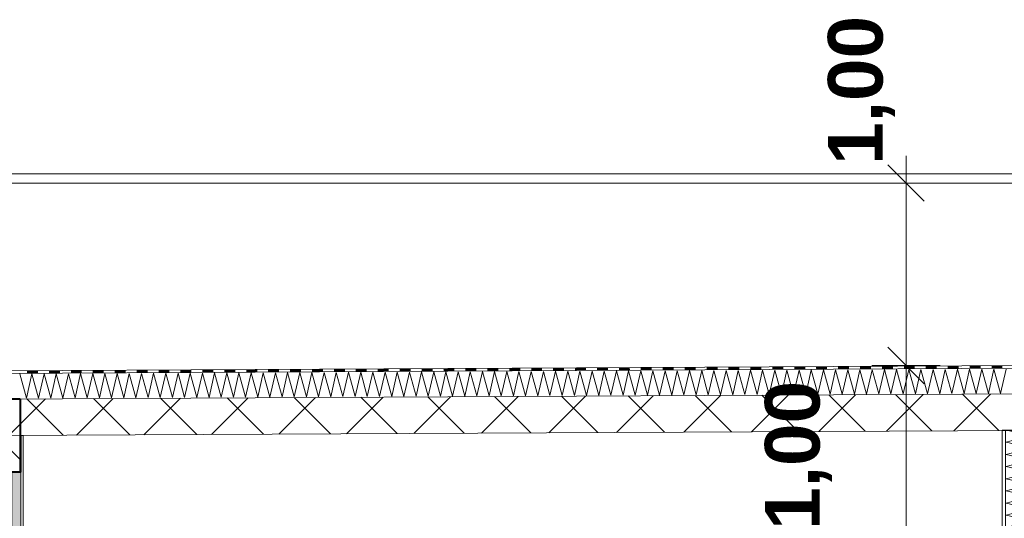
# Model space of a CAD drawing. Header units: millimetres. Extents: x -58263 to 69124, y -53000 to 22363.
# Tile 25 of 29: x -16636 to -11246, y 6383 to 9115. Entities that reach past the tile are written whole.
import ezdxf

# ---------------------------------------------------------------- set-up
doc = ezdxf.new("R2010")
doc.units = ezdxf.units.MM
doc.header["$MEASUREMENT"] = 0
doc.linetypes.add('Wipeout_Contour', pattern=[1000, 0, -1000])
for name, color, linetype in [('Nouveau_2D - Cotations pour 100ème', 7, 'Continuous'), ('Nouveau__Constr - Poutres', 7, 'Continuous'), ('Nouveau__Murs ext - Bardages', 7, 'Continuous'), ('Nouveau__Murs ext - Périphériques', 7, 'Continuous'), ('Nouveau__Murs int non porteurs - Cloisons', 7, 'Continuous'), ('Nouveau__Toits - Toitures', 7, 'Continuous')]:
    doc.layers.add(name, color=color, linetype=linetype)
doc.styles.add('STYLE_GENERE_2', font='arial.ttf')
doc.linetypes.add('Etanchéité', pattern='A,0,[1,PROJET COUPE AA_21.Shx,S=15.873016,R=0,X=0,Y=0.15],-2000,0', length=2000)
doc.dimstyles.new('STYLE_GENERE__1', dxfattribs={"dimtxt": 300, "dimasz": 190, "dimexe": 0.18, "dimexo": 989.657151, "dimgap": 0, "dimtad": 1, "dimlfac": 0.001, "dimzin": 0, "dimdsep": 46, "dimtxsty": 'STYLE_GENERE_2', "dimblk": 'ARROWHEAD_6', "dimblk1": 'ARROWHEAD_6', "dimblk2": 'ARROWHEAD_6', "dimcen": 0.09, "dimclrd": 7, "dimclre": 7, "dimclrt": 7, "dimazin": 0, "dimtfac": 1, "dimtdec": 4, "dimtmove": 0, "dimatfit": 3, "dimfxl": 0, "dimtolj": 1, "dimtzin": 0, "dimarcsym": 0})
pattern_1 = [(0, (0, 0), (0, 346.41), [0, -200]), (0, (100, 173.2), (0, 346.41), [0, -200])]
pattern_2 = [(135, (0, 0), (169.7056, 169.7056), [])]
pattern_3 = [(45, (0, 0), (-183.8478, 183.8478), []), (135, (0, 0), (183.8478, 183.8478), [])]

# ---------------------------------------------------------------- blocks, each defined once
blk = doc.blocks.new('*X21')
at = {"layer": 'Nouveau__Murs ext - Périphériques', "color": 250, "linetype": 'Continuous', "lineweight": 5}
for p, q in [((-11102.9, 6835.7), (-11232.8, 6865.9)), ((-11236.2, 6800), (-11102.9, 6835.7)), ((-11102.9, 6769), (-11236.2, 6800)), ((-11236.2, 6733.3), (-11102.9, 6769)), ((-11102.9, 6702.4), (-11236.2, 6733.3)), ((-11236.2, 6666.7), (-11102.9, 6702.4)), ((-11102.9, 6635.7), (-11236.2, 6666.7)), ((-11236.2, 6600), (-11102.9, 6635.7)), ((-11102.9, 6569), (-11236.2, 6600)), ((-11236.2, 6533.3), (-11102.9, 6569)), ((-11102.9, 6502.4), (-11236.2, 6533.3)), ((-11236.2, 6466.7), (-11102.9, 6502.4)), ((-11102.9, 6435.7), (-11236.2, 6466.7)), ((-11236.2, 6400), (-11102.9, 6435.7)), ((-11102.9, 6369), (-11236.2, 6400)), ((-11236.2, 6333.3), (-11102.9, 6369)), ((-11102.9, 6302.4), (-11236.2, 6333.3)), ((-11236.2, 6266.7), (-11102.9, 6302.4)), ((-11102.9, 6235.7), (-11236.2, 6266.7)), ((-11236.2, 6200), (-11102.9, 6235.7)), ((-11102.9, 6169), (-11236.2, 6200)), ((-11236.2, 6133.3), (-11102.9, 6169)), ((-11102.9, 6102.4), (-11236.2, 6133.3)), ((-11236.2, 6066.7), (-11102.9, 6102.4)), ((-11207.5, 6060), (-11236.2, 6066.7))]:
    blk.add_line(p, q, dxfattribs=at)
blk = doc.blocks.new('*X22')
at = {"layer": 'Nouveau__Murs ext - Périphériques', "color": 250, "linetype": 'Continuous', "lineweight": 5}
for p, q in [((-11236.2, 4533.3), (-11136.7, 4560)), ((-11102.9, 4502.4), (-11236.2, 4533.3)), ((-11236.2, 4466.7), (-11102.9, 4502.4)), ((-11102.9, 4435.7), (-11236.2, 4466.7)), ((-11236.2, 4400), (-11102.9, 4435.7)), ((-11102.9, 4369), (-11236.2, 4400)), ((-11236.2, 4333.3), (-11102.9, 4369)), ((-11102.9, 4302.4), (-11236.2, 4333.3)), ((-11236.2, 4266.7), (-11102.9, 4302.4)), ((-11102.9, 4235.7), (-11236.2, 4266.7)), ((-11236.2, 4200), (-11102.9, 4235.7)), ((-11102.9, 4169), (-11236.2, 4200)), ((-11236.2, 4133.3), (-11102.9, 4169)), ((-11102.9, 4102.4), (-11236.2, 4133.3)), ((-11236.2, 4066.7), (-11102.9, 4102.4)), ((-11102.9, 4035.7), (-11236.2, 4066.7)), ((-11236.2, 4000), (-11102.9, 4035.7)), ((-11102.9, 3969), (-11236.2, 4000)), ((-11236.2, 3933.3), (-11102.9, 3969)), ((-11102.9, 3902.4), (-11236.2, 3933.3)), ((-11236.2, 3866.7), (-11102.9, 3902.4)), ((-11102.9, 3835.7), (-11236.2, 3866.7)), ((-11236.2, 3800), (-11102.9, 3835.7)), ((-11102.9, 3769), (-11236.2, 3800)), ((-11236.2, 3733.3), (-11102.9, 3769)), ((-11102.9, 3702.4), (-11236.2, 3733.3)), ((-11236.2, 3666.7), (-11102.9, 3702.4)), ((-11102.9, 3635.7), (-11236.2, 3666.7)), ((-11236.2, 3600), (-11102.9, 3635.7)), ((-11102.9, 3569), (-11236.2, 3600)), ((-11136.7, 3560), (-11102.9, 3569))]:
    blk.add_line(p, q, dxfattribs=at)
blk = doc.blocks.new('Élément de coupe_14')
at = {"layer": 'Nouveau__Murs ext - Périphériques', "color": 7, "linetype": 'Continuous', "lineweight": 13}
for p, q in [((-11257.6, 6865.9), (-11257.6, 6060)), ((-11257.6, 4560), (-11257.6, 3560))]:
    blk.add_line(p, q, dxfattribs=at)
at = {"layer": 'Nouveau__Murs ext - Périphériques', "color": 7, "linetype": 'Continuous', "lineweight": 5}
for p, q in [((-11239.6, 6865.9), (-11239.6, 6060)), ((-10779.6, 6865.9), (-10779.6, 6060)), ((-11239.6, 4560), (-11239.6, 3560)), ((-10779.6, 4560), (-10779.6, 3560))]:
    blk.add_line(p, q, dxfattribs=at)
at = {"layer": 'Nouveau__Murs ext - Périphériques', "color": 7, "linetype": 'Etanchéité', "lineweight": 5}
for p, q in [((-10819.6, 6865.9), (-10819.6, 6060)), ((-10819.6, 4560), (-10819.6, 3560))]:
    blk.add_line(p, q, dxfattribs=at)
at = {"color": 254, "linetype": 'Wipeout_Contour', "lineweight": 0, "ltscale": 51343.320035}
blk.add_wipeout([(-11089.6, 6865.9), (-11089.6, 6060), (-11079.6, 6060), (-11079.6, 6865.9)], dxfattribs=at).dxf.layer = 'Nouveau__Murs ext - Périphériques'
at = {"color": 254, "linetype": 'Wipeout_Contour', "lineweight": 0, "ltscale": 50619.511205}
blk.add_wipeout([(-10879.6, 6865.9), (-10879.6, 6060), (-10869.6, 6060), (-10869.6, 6865.9)], dxfattribs=at).dxf.layer = 'Nouveau__Murs ext - Périphériques'
at = {"color": 254, "linetype": 'Wipeout_Contour', "lineweight": 0, "ltscale": 47256.196848}
blk.add_wipeout([(-11089.6, 3560), (-11079.6, 3560), (-11079.6, 4560), (-11089.6, 4560)], dxfattribs=at).dxf.layer = 'Nouveau__Murs ext - Périphériques'
at = {"color": 254, "linetype": 'Wipeout_Contour', "lineweight": 0, "ltscale": 46468.800042}
blk.add_wipeout([(-10879.6, 3560), (-10869.6, 3560), (-10869.6, 4560), (-10879.6, 4560)], dxfattribs=at).dxf.layer = 'Nouveau__Murs ext - Périphériques'
at = {"layer": 'Nouveau__Murs ext - Périphériques', "linetype": 'Continuous', "lineweight": 0}
h = blk.add_hatch(dxfattribs=at)
h.set_pattern_fill('Plâtre___Enduit', color=254, style=0, pattern_type=2)
h.set_pattern_definition(pattern_1)
h.paths.add_polyline_path([(-11089.6, 6865.9), (-11089.6, 6060), (-11079.6, 6060), (-11079.6, 6865.9)])
h = blk.add_hatch(dxfattribs=at)
h.set_pattern_fill('Plâtre___Enduit', color=254, style=0, pattern_type=2)
h.set_pattern_definition(pattern_1)
h.paths.add_polyline_path([(-10879.6, 6865.9), (-10879.6, 6060), (-10869.6, 6060), (-10869.6, 6865.9)])
h = blk.add_hatch(dxfattribs=at)
h.set_pattern_fill('Plâtre___Enduit', color=254, style=0, pattern_type=2)
h.set_pattern_definition(pattern_1)
h.paths.add_polyline_path([(-11089.6, 3560), (-11079.6, 3560), (-11079.6, 4560), (-11089.6, 4560)])
h = blk.add_hatch(dxfattribs=at)
h.set_pattern_fill('Plâtre___Enduit', color=254, style=0, pattern_type=2)
h.set_pattern_definition(pattern_1)
h.paths.add_polyline_path([(-10879.6, 3560), (-10869.6, 3560), (-10869.6, 4560), (-10879.6, 4560)])
at = {"layer": 'Nouveau__Murs ext - Périphériques', "color": 7, "linetype": 'Continuous', "lineweight": 5}
for p, q in [((-10879.6, 6865.9), (-10879.6, 6060)), ((-10869.6, 6865.9), (-10869.6, 6060)), ((-10879.6, 4560), (-10879.6, 3560)), ((-10869.6, 4560), (-10869.6, 3560))]:
    blk.add_line(p, q, dxfattribs=at)
at = {"color": 254, "linetype": 'Wipeout_Contour', "lineweight": 0, "ltscale": 51377.875163}
blk.add_wipeout([(-11099.6, 6865.9), (-11099.6, 6060), (-11089.6, 6060), (-11089.6, 6865.9)], dxfattribs=at).dxf.layer = 'Nouveau__Murs ext - Périphériques'
at = {"color": 254, "linetype": 'Wipeout_Contour', "lineweight": 0, "ltscale": 47293.736881}
blk.add_wipeout([(-11099.6, 3560), (-11089.6, 3560), (-11089.6, 4560), (-11099.6, 4560)], dxfattribs=at).dxf.layer = 'Nouveau__Murs ext - Périphériques'
at = {"layer": 'Nouveau__Murs ext - Périphériques', "linetype": 'Continuous', "lineweight": 5}
h = blk.add_hatch(dxfattribs=at)
h.set_pattern_fill('__MAÇONNERIE', style=0, pattern_type=2)
h.set_pattern_definition(pattern_2)
h.paths.add_polyline_path([(-11079.6, 6865.9), (-11079.6, 6060), (-10879.6, 6060), (-10879.6, 6865.9)])
h = blk.add_hatch(dxfattribs=at)
h.set_pattern_fill('__MAÇONNERIE', style=0, pattern_type=2)
h.set_pattern_definition(pattern_2)
h.paths.add_polyline_path([(-11079.6, 3560), (-10879.6, 3560), (-10879.6, 4560), (-11079.6, 4560)])
at = {"layer": 'Nouveau__Murs ext - Périphériques', "color": 7, "linetype": 'Continuous', "lineweight": 5}
for p, q in [((-11099.6, 6865.9), (-11099.6, 6060)), ((-11099.6, 4560), (-11099.6, 3560))]:
    blk.add_line(p, q, dxfattribs=at)
at = {"layer": 'Nouveau__Murs ext - Périphériques', "color": 7, "linetype": 'Continuous', "lineweight": 25}
for p, q in [((-11089.6, 6865.9), (-11089.6, 6060)), ((-11089.6, 4560), (-11089.6, 3560)), ((-11079.6, 4560), (-11079.6, 3560))]:
    blk.add_line(p, q, dxfattribs=at)
at = {"layer": 'Nouveau__Murs ext - Périphériques', "color": 7, "linetype": 'Continuous', "lineweight": 5, "flags": 128}
for points in [[(-11097.6, 6865.9), (-11099.6, 6865.9), (-11239.6, 6865.9), (-11257.6, 6865.9)], [(-10779.6, 4560), (-10819.6, 4560), (-10869.6, 4560), (-10879.6, 4560), (-11079.6, 4560), (-11089.6, 4560), (-11099.6, 4560)]]:
    blk.add_lwpolyline(points, dxfattribs=at)
at = {"layer": 'Nouveau__Murs ext - Périphériques', "color": 7, "linetype": 'Continuous', "lineweight": 25, "flags": 128}
blk.add_lwpolyline([(-11079.6, 6865.9), (-11079.6, 6865.2), (-11079.6, 6060)], dxfattribs=at)
at = {"layer": 'Nouveau__Murs ext - Périphériques', "lineweight": 0}
for name in ['*X21', '*X22']:
    blk.add_blockref(name, (0, 0), dxfattribs=at)
blk = doc.blocks.new('Élément de coupe_21')
at = {"layer": 'Nouveau__Murs ext - Bardages', "color": 7, "linetype": 'Continuous', "lineweight": 13}
for p, q in [((-11184.6, 8270), (-27030.6, 8270)), ((-11184.6, 8220), (-27030.6, 8220))]:
    blk.add_line(p, q, dxfattribs=at)
blk = doc.blocks.new('*X35')
at = {"layer": 'Nouveau__Murs int non porteurs - Cloisons', "linetype": 'Continuous', "lineweight": 5}
blk.add_hatch(color=250, dxfattribs=at).paths.add_polyline_path([(-16678.6, 3560), (-16630.6, 3560), (-16630.6, 6160), (-16630.6, 6221), (-16630.6, 6837.6), (-16632.6, 6837.6), (-16632.6, 6636.2), (-16678.6, 6636.2), (-16678.6, 6221), (-16678.6, 6160)])
blk = doc.blocks.new('Élément de coupe_25')
at = {"color": 254, "linetype": 'Wipeout_Contour', "lineweight": 0, "ltscale": 71450.507758}
blk.add_wipeout([(-16617.6, 6837.6), (-16630.6, 6837.6), (-16630.6, 6221), (-16617.6, 6221)], dxfattribs=at).dxf.layer = 'Nouveau__Murs int non porteurs - Cloisons'
at = {"color": 254, "linetype": 'Wipeout_Contour', "lineweight": 0, "ltscale": 71526.901369}
blk.add_wipeout([(-16691.6, 6221), (-16678.6, 6221), (-16678.6, 6636.2), (-16691.6, 6636.2)], dxfattribs=at).dxf.layer = 'Nouveau__Murs int non porteurs - Cloisons'
at = {"color": 254, "linetype": 'Wipeout_Contour', "lineweight": 0, "ltscale": 69693.022886}
blk.add_wipeout([(-16691.6, 3560), (-16678.6, 3560), (-16678.6, 6160), (-16691.6, 6160)], dxfattribs=at).dxf.layer = 'Nouveau__Murs int non porteurs - Cloisons'
at = {"color": 254, "linetype": 'Wipeout_Contour', "lineweight": 0, "ltscale": 69459.294242}
blk.add_wipeout([(-16617.6, 6160), (-16630.6, 6160), (-16630.6, 3560), (-16617.6, 3560)], dxfattribs=at).dxf.layer = 'Nouveau__Murs int non porteurs - Cloisons'
at = {"color": 254, "linetype": 'Wipeout_Contour', "lineweight": 0, "ltscale": 176957.238249}
blk.add_wipeout([(-16678.6, 3560), (-16630.6, 3560), (-16630.6, 6160), (-16630.6, 6221), (-16630.6, 6837.6), (-16632.6, 6837.6), (-16632.6, 6636.2), (-16678.6, 6636.2), (-16678.6, 6221), (-16678.6, 6160)], dxfattribs=at).dxf.layer = 'Nouveau__Murs int non porteurs - Cloisons'
at = {"layer": 'Nouveau__Murs int non porteurs - Cloisons', "color": 7, "linetype": 'Continuous', "lineweight": 13}
for p, q in [((-16630.6, 6837.6), (-16632.6, 6837.6)), ((-16630.6, 3560), (-16678.6, 3560))]:
    blk.add_line(p, q, dxfattribs=at)
at = {"layer": 'Nouveau__Murs int non porteurs - Cloisons', "color": 7, "linetype": 'Continuous', "lineweight": 5}
for p, q in [((-16617.6, 6837.6), (-16630.6, 6837.6)), ((-16617.6, 6837.6), (-16617.6, 6221)), ((-16691.6, 6636.2), (-16691.6, 6221)), ((-16691.6, 6160), (-16691.6, 3560)), ((-16617.6, 6160), (-16617.6, 3560))]:
    blk.add_line(p, q, dxfattribs=at)
at = {"layer": 'Nouveau__Murs int non porteurs - Cloisons', "color": 7, "linetype": 'Continuous', "lineweight": 13, "flags": 128}
for points in [[(-16630.6, 6837.6), (-16630.6, 6221), (-16630.6, 6173), (-16630.6, 6160), (-16630.6, 3560)], [(-16678.6, 6636.2), (-16678.6, 6221), (-16678.6, 6173), (-16678.6, 6160), (-16678.6, 3560)]]:
    blk.add_lwpolyline(points, dxfattribs=at)
at = {"layer": 'Nouveau__Murs int non porteurs - Cloisons', "lineweight": 0}
blk.add_blockref('*X35', (0, 0), dxfattribs=at)
blk = doc.blocks.new('Élément de coupe_116')
at = {"layer": 'Nouveau__Constr - Poutres', "linetype": 'Continuous', "lineweight": 35}
h = blk.add_hatch(dxfattribs=at)
h.set_pattern_fill('Béton', style=0, pattern_type=2)
h.set_pattern_definition(pattern_3)
h.paths.add_polyline_path([(-16632.6, 7036.2), (-16882.6, 7036.2), (-16882.6, 6636.2), (-16632.6, 6636.2)])
at = {"layer": 'Nouveau__Constr - Poutres', "color": 7, "linetype": 'Continuous', "lineweight": 40}
for p, q in [((-16882.6, 7036.2), (-16882.6, 6636.2)), ((-16632.6, 7036.2), (-16882.6, 7036.2)), ((-16632.6, 7036.2), (-16632.6, 6837.6)), ((-16632.6, 6837.6), (-16632.6, 6636.2)), ((-16691.6, 6636.2), (-16882.6, 6636.2))]:
    blk.add_line(p, q, dxfattribs=at)
at = {"layer": 'Nouveau__Constr - Poutres', "color": 7, "linetype": 'Continuous', "lineweight": 40, "flags": 128}
blk.add_lwpolyline([(-16632.6, 6636.2), (-16678.6, 6636.2), (-16691.6, 6636.2)], dxfattribs=at)
blk = doc.blocks.new('*X180')
at = {"layer": 'Nouveau__Toits - Toitures', "color": 250, "linetype": 'Continuous', "lineweight": 5}
for p, q in [((-16636.1, 7174.1), (-16599.7, 7041)), ((-16599.7, 7041), (-16569.4, 7174.4)), ((-16569.4, 7174.4), (-16533, 7041.4)), ((-16533, 7041.4), (-16502.7, 7174.8)), ((-16502.7, 7174.8), (-16466.4, 7041.7)), ((-16466.4, 7041.7), (-16436.1, 7175.1)), ((-16436.1, 7175.1), (-16399.7, 7042)), ((-16399.7, 7042), (-16369.4, 7175.4)), ((-16369.4, 7175.4), (-16333, 7042.4)), ((-16333, 7042.4), (-16302.7, 7175.8)), ((-16302.7, 7175.8), (-16266.4, 7042.7)), ((-16266.4, 7042.7), (-16236.1, 7176.1)), ((-16236.1, 7176.1), (-16199.7, 7043)), ((-16199.7, 7043), (-16169.4, 7176.4)), ((-16169.4, 7176.4), (-16133, 7043.4)), ((-16133, 7043.4), (-16102.8, 7176.8)), ((-16102.8, 7176.8), (-16066.4, 7043.7)), ((-16066.4, 7043.7), (-16036.1, 7177.1)), ((-16036.1, 7177.1), (-15999.7, 7044)), ((-15999.7, 7044), (-15969.4, 7177.4)), ((-15969.4, 7177.4), (-15933, 7044.4)), ((-15933, 7044.4), (-15902.8, 7177.8)), ((-15902.8, 7177.8), (-15866.4, 7044.7)), ((-15866.4, 7044.7), (-15836.1, 7178.1)), ((-15836.1, 7178.1), (-15799.7, 7045)), ((-15799.7, 7045), (-15769.4, 7178.4)), ((-15769.4, 7178.4), (-15733.1, 7045.4)), ((-15733.1, 7045.4), (-15702.8, 7178.8)), ((-15702.8, 7178.8), (-15666.4, 7045.7)), ((-15666.4, 7045.7), (-15636.1, 7179.1)), ((-15636.1, 7179.1), (-15599.7, 7046)), ((-15599.7, 7046), (-15569.4, 7179.4)), ((-15569.4, 7179.4), (-15533.1, 7046.4)), ((-15533.1, 7046.4), (-15502.8, 7179.8)), ((-15502.8, 7179.8), (-15466.4, 7046.7)), ((-15466.4, 7046.7), (-15436.1, 7180.1)), ((-15436.1, 7180.1), (-15399.7, 7047)), ((-15399.7, 7047), (-15369.4, 7180.4)), ((-15369.4, 7180.4), (-15333.1, 7047.4)), ((-15333.1, 7047.4), (-15302.8, 7180.8)), ((-15302.8, 7180.8), (-15266.4, 7047.7)), ((-15266.4, 7047.7), (-15236.1, 7181.1)), ((-15236.1, 7181.1), (-15199.7, 7048)), ((-15199.7, 7048), (-15169.4, 7181.4)), ((-15169.4, 7181.4), (-15133.1, 7048.4)), ((-15133.1, 7048.4), (-15102.8, 7181.8)), ((-15102.8, 7181.8), (-15066.4, 7048.7)), ((-15066.4, 7048.7), (-15036.1, 7182.1)), ((-15036.1, 7182.1), (-14999.7, 7049)), ((-14999.7, 7049), (-14969.4, 7182.4)), ((-14969.4, 7182.4), (-14933.1, 7049.4)), ((-14933.1, 7049.4), (-14902.8, 7182.8)), ((-14902.8, 7182.8), (-14866.4, 7049.7)), ((-14866.4, 7049.7), (-14836.1, 7183.1)), ((-14836.1, 7183.1), (-14799.7, 7050)), ((-14799.7, 7050), (-14769.4, 7183.4)), ((-14769.4, 7183.4), (-14733.1, 7050.4)), ((-14733.1, 7050.4), (-14702.8, 7183.8)), ((-14702.8, 7183.8), (-14666.4, 7050.7)), ((-14666.4, 7050.7), (-14636.1, 7184.1)), ((-14636.1, 7184.1), (-14599.7, 7051)), ((-14599.7, 7051), (-14569.4, 7184.4)), ((-14569.4, 7184.4), (-14533.1, 7051.4)), ((-14533.1, 7051.4), (-14502.8, 7184.8)), ((-14502.8, 7184.8), (-14466.4, 7051.7)), ((-14466.4, 7051.7), (-14436.1, 7185.1)), ((-14436.1, 7185.1), (-14399.7, 7052)), ((-14399.7, 7052), (-14369.4, 7185.4)), ((-14369.4, 7185.4), (-14333.1, 7052.4)), ((-14333.1, 7052.4), (-14302.8, 7185.8)), ((-14302.8, 7185.8), (-14266.4, 7052.7)), ((-14266.4, 7052.7), (-14236.1, 7186.1)), ((-14236.1, 7186.1), (-14199.7, 7053)), ((-14199.7, 7053), (-14169.4, 7186.4)), ((-14169.4, 7186.4), (-14133.1, 7053.4)), ((-14133.1, 7053.4), (-14102.8, 7186.8)), ((-14102.8, 7186.8), (-14066.4, 7053.7)), ((-14066.4, 7053.7), (-14036.1, 7187.1)), ((-14036.1, 7187.1), (-13999.7, 7054)), ((-13999.7, 7054), (-13969.4, 7187.4)), ((-13969.4, 7187.4), (-13933.1, 7054.4)), ((-13933.1, 7054.4), (-13902.8, 7187.8)), ((-13902.8, 7187.8), (-13866.4, 7054.7)), ((-13866.4, 7054.7), (-13836.1, 7188.1)), ((-13836.1, 7188.1), (-13799.7, 7055)), ((-13799.7, 7055), (-13769.4, 7188.4)), ((-13769.4, 7188.4), (-13733.1, 7055.4)), ((-13733.1, 7055.4), (-13702.8, 7188.8)), ((-13702.8, 7188.8), (-13666.4, 7055.7)), ((-13666.4, 7055.7), (-13636.1, 7189.1)), ((-13636.1, 7189.1), (-13599.7, 7056)), ((-13599.7, 7056), (-13569.4, 7189.4)), ((-13569.4, 7189.4), (-13533.1, 7056.4)), ((-13533.1, 7056.4), (-13502.8, 7189.8)), ((-13502.8, 7189.8), (-13466.4, 7056.7)), ((-13466.4, 7056.7), (-13436.1, 7190.1)), ((-13436.1, 7190.1), (-13399.7, 7057)), ((-13399.7, 7057), (-13369.5, 7190.4)), ((-13369.5, 7190.4), (-13333.1, 7057.4)), ((-13333.1, 7057.4), (-13302.8, 7190.8)), ((-13302.8, 7190.8), (-13266.4, 7057.7)), ((-13266.4, 7057.7), (-13236.1, 7191.1)), ((-13236.1, 7191.1), (-13199.8, 7058)), ((-13199.8, 7058), (-13169.5, 7191.4)), ((-13169.5, 7191.4), (-13133.1, 7058.4)), ((-13133.1, 7058.4), (-13102.8, 7191.8)), ((-13102.8, 7191.8), (-13066.4, 7058.7)), ((-13066.4, 7058.7), (-13036.1, 7192.1)), ((-13036.1, 7192.1), (-12999.8, 7059)), ((-12999.8, 7059), (-12969.5, 7192.4)), ((-12969.5, 7192.4), (-12933.1, 7059.4)), ((-12933.1, 7059.4), (-12902.8, 7192.8)), ((-12902.8, 7192.8), (-12866.4, 7059.7)), ((-12866.4, 7059.7), (-12836.1, 7193.1)), ((-12836.1, 7193.1), (-12799.8, 7060)), ((-12799.8, 7060), (-12769.5, 7193.4)), ((-12769.5, 7193.4), (-12733.1, 7060.4)), ((-12733.1, 7060.4), (-12702.8, 7193.8)), ((-12702.8, 7193.8), (-12666.4, 7060.7)), ((-12666.4, 7060.7), (-12636.1, 7194.1)), ((-12636.1, 7194.1), (-12599.8, 7061)), ((-12599.8, 7061), (-12569.5, 7194.4)), ((-12569.5, 7194.4), (-12533.1, 7061.4)), ((-12533.1, 7061.4), (-12502.8, 7194.8)), ((-12502.8, 7194.8), (-12466.4, 7061.7)), ((-12466.4, 7061.7), (-12436.1, 7195.1)), ((-12436.1, 7195.1), (-12399.8, 7062)), ((-12399.8, 7062), (-12369.5, 7195.4)), ((-12369.5, 7195.4), (-12333.1, 7062.4)), ((-12333.1, 7062.4), (-12302.8, 7195.8)), ((-12302.8, 7195.8), (-12266.4, 7062.7)), ((-12266.4, 7062.7), (-12236.1, 7196.1)), ((-12236.1, 7196.1), (-12199.8, 7063)), ((-12199.8, 7063), (-12169.5, 7196.4)), ((-12169.5, 7196.4), (-12133.1, 7063.4)), ((-12133.1, 7063.4), (-12102.8, 7196.8)), ((-12102.8, 7196.8), (-12066.4, 7063.7)), ((-12066.4, 7063.7), (-12036.1, 7197.1)), ((-12036.1, 7197.1), (-11999.8, 7064)), ((-11999.8, 7064), (-11969.5, 7197.4)), ((-11969.5, 7197.4), (-11933.1, 7064.4)), ((-11933.1, 7064.4), (-11902.8, 7197.8)), ((-11902.8, 7197.8), (-11866.4, 7064.7)), ((-11866.4, 7064.7), (-11836.1, 7198.1)), ((-11836.1, 7198.1), (-11799.8, 7065)), ((-11799.8, 7065), (-11769.5, 7198.4)), ((-11769.5, 7198.4), (-11733.1, 7065.4)), ((-11733.1, 7065.4), (-11702.8, 7198.8)), ((-11702.8, 7198.8), (-11666.4, 7065.7)), ((-11666.4, 7065.7), (-11636.1, 7199.1)), ((-11636.1, 7199.1), (-11599.8, 7066)), ((-11599.8, 7066), (-11569.5, 7199.4)), ((-11569.5, 7199.4), (-11533.1, 7066.4)), ((-11533.1, 7066.4), (-11502.8, 7199.8)), ((-11502.8, 7199.8), (-11466.4, 7066.7)), ((-11466.4, 7066.7), (-11436.1, 7200.1)), ((-11436.1, 7200.1), (-11399.8, 7067)), ((-11399.8, 7067), (-11369.5, 7200.4)), ((-11369.5, 7200.4), (-11333.1, 7067.4)), ((-11333.1, 7067.4), (-11302.8, 7200.8)), ((-11302.8, 7200.8), (-11266.4, 7067.7)), ((-11266.4, 7067.7), (-11236.1, 7201.1))]:
    blk.add_line(p, q, dxfattribs=at)
blk = doc.blocks.new('*X181')
at = {"layer": 'Nouveau__Toits - Toitures', "linetype": 'Continuous', "lineweight": 15}
for points in [[(-16596.1, 7192.7), (-16596, 7177.7), (-16536, 7178), (-16536.1, 7193)], [(-16476.1, 7193.3), (-16476, 7178.3), (-16416, 7178.6), (-16416.1, 7193.6)], [(-16356.1, 7193.9), (-16356, 7178.9), (-16296, 7179.2), (-16296.1, 7194.2)], [(-16236.1, 7194.5), (-16236, 7179.5), (-16176, 7179.8), (-16176.1, 7194.8)], [(-16116.1, 7195.1), (-16116, 7180.1), (-16056, 7180.4), (-16056.1, 7195.4)], [(-15996.1, 7195.7), (-15996, 7180.7), (-15936, 7181), (-15936.1, 7196)], [(-15876.1, 7196.3), (-15876, 7181.3), (-15816, 7181.6), (-15816.1, 7196.6)], [(-15756.1, 7196.9), (-15756, 7181.9), (-15696, 7182.2), (-15696.1, 7197.2)], [(-15636.1, 7197.5), (-15636, 7182.5), (-15576, 7182.8), (-15576.1, 7197.8)], [(-15516.1, 7198.1), (-15516, 7183.1), (-15456, 7183.4), (-15456.1, 7198.4)], [(-15396.1, 7198.7), (-15396, 7183.7), (-15336, 7184), (-15336.1, 7199)], [(-15276.1, 7199.3), (-15276, 7184.3), (-15216, 7184.6), (-15216.1, 7199.6)], [(-15156.1, 7199.9), (-15156, 7184.9), (-15096, 7185.2), (-15096.1, 7200.2)], [(-15036.1, 7200.5), (-15036, 7185.5), (-14976, 7185.8), (-14976.1, 7200.8)], [(-14916.1, 7201.1), (-14916, 7186.1), (-14856, 7186.4), (-14856.1, 7201.4)], [(-14796.1, 7201.7), (-14796, 7186.7), (-14736, 7187), (-14736.1, 7202)], [(-14676.1, 7202.3), (-14676, 7187.3), (-14616, 7187.6), (-14616.1, 7202.6)], [(-14556.1, 7202.9), (-14556, 7187.9), (-14496, 7188.2), (-14496.1, 7203.2)], [(-14436.1, 7203.5), (-14436, 7188.5), (-14376, 7188.8), (-14376.1, 7203.8)], [(-14316.1, 7204.1), (-14316, 7189.1), (-14256, 7189.4), (-14256.1, 7204.4)], [(-14196.1, 7204.7), (-14196, 7189.7), (-14136, 7190), (-14136.1, 7205)], [(-14076.1, 7205.3), (-14076, 7190.3), (-14016, 7190.6), (-14016.1, 7205.6)], [(-13956.1, 7205.9), (-13956, 7190.9), (-13896, 7191.2), (-13896.1, 7206.2)], [(-13836.1, 7206.5), (-13836, 7191.5), (-13776, 7191.8), (-13776.1, 7206.8)], [(-13716.1, 7207.1), (-13716, 7192.1), (-13656, 7192.4), (-13656.1, 7207.4)], [(-13596.1, 7207.7), (-13596, 7192.7), (-13536, 7193), (-13536.1, 7208)], [(-13476.1, 7208.3), (-13476, 7193.3), (-13416, 7193.6), (-13416.1, 7208.6)], [(-13356.1, 7208.9), (-13356, 7193.9), (-13296, 7194.2), (-13296.1, 7209.2)], [(-13236.1, 7209.5), (-13236, 7194.5), (-13176, 7194.8), (-13176.1, 7209.8)], [(-13116.1, 7210.1), (-13116, 7195.1), (-13056, 7195.4), (-13056.1, 7210.4)], [(-12996.1, 7210.7), (-12996, 7195.7), (-12936, 7196), (-12936.1, 7211)], [(-12876.1, 7211.3), (-12876, 7196.3), (-12816, 7196.6), (-12816.1, 7211.6)], [(-12756.1, 7211.9), (-12756, 7196.9), (-12696, 7197.2), (-12696.1, 7212.2)], [(-12636.1, 7212.5), (-12636, 7197.5), (-12576, 7197.8), (-12576.1, 7212.8)], [(-12516.1, 7213.1), (-12516, 7198.1), (-12456, 7198.4), (-12456.1, 7213.4)], [(-12396.1, 7213.7), (-12396, 7198.7), (-12336, 7199), (-12336.1, 7214)], [(-12276.1, 7214.3), (-12276, 7199.3), (-12216, 7199.6), (-12216.1, 7214.6)], [(-12156.1, 7214.9), (-12156, 7199.9), (-12096, 7200.2), (-12096.1, 7215.2)], [(-12036.1, 7215.5), (-12036, 7200.5), (-11976, 7200.8), (-11976.1, 7215.8)], [(-11916.1, 7216.1), (-11916, 7201.1), (-11856, 7201.4), (-11856.1, 7216.4)], [(-11796.1, 7216.7), (-11796, 7201.7), (-11736, 7202), (-11736.1, 7217)], [(-11676.1, 7217.3), (-11676, 7202.3), (-11616, 7202.6), (-11616.1, 7217.6)], [(-11556.1, 7217.9), (-11556.1, 7202.9), (-11496.1, 7203.2), (-11496.1, 7218.2)], [(-11436.1, 7218.5), (-11436.1, 7203.5), (-11376.1, 7203.8), (-11376.1, 7218.8)], [(-11316.1, 7219.1), (-11316.1, 7204.1), (-11256.1, 7204.4), (-11256.1, 7219.4)]]:
    blk.add_hatch(color=7, dxfattribs=at).paths.add_polyline_path(points)
blk = doc.blocks.new('Élément de coupe_162')
at = {"layer": 'Nouveau__Toits - Toitures', "linetype": 'Continuous', "lineweight": 35}
h = blk.add_hatch(dxfattribs=at)
h.set_pattern_fill('Béton', style=0, pattern_type=2)
h.set_pattern_definition(pattern_3)
h.paths.add_polyline_path([(-15230.5, 7044.5), (-16882.6, 7036.2), (-16632.6, 7036.2), (-16632.6, 6837.6), (-16617.6, 6837.6), (-11257.6, 6864.4), (-11257.6, 6865.9), (-11079.6, 6865.9), (-11079.6, 7065.2)])
at = {"layer": 'Nouveau__Toits - Toitures', "color": 7, "linetype": 'Continuous', "lineweight": 5}
for p, q in [((-11079.6, 7220.2), (-27135.6, 7140)), ((-11079.6, 7205.2), (-27135.6, 7125)), ((-11079.6, 7065.2), (-27135.6, 6985))]:
    blk.add_line(p, q, dxfattribs=at)
at = {"layer": 'Nouveau__Toits - Toitures', "color": 7, "linetype": 'Continuous', "lineweight": 15}
blk.add_line((-11079.6, 6865.2), (-27135.6, 6785), dxfattribs=at)
at = {"layer": 'Nouveau__Toits - Toitures', "lineweight": 0}
for name in ['*X181', '*X180']:
    blk.add_blockref(name, (0, 0), dxfattribs=at)
blk = doc.blocks.new('*D242')
at = {"layer": 'Nouveau_2D - Cotations pour 100ème', "color": 7, "linetype": 'Continuous', "lineweight": 13}
for p, q in [((-11884.2, 7320.2), (-11684.2, 7120.2)), ((-11596.7, 7220.2), (-11971.7, 7220.2)), ((-11784.2, 6221), (-11784.2, 7220.2)), ((-11884.2, 6321), (-11684.2, 6121)), ((-11684.2, 6060), (-11884.2, 6260)), ((-11596.7, 6221), (-11971.7, 6221))]:
    blk.add_line(p, q, dxfattribs=at)
at = {"layer": 'Nouveau_2D - Cotations pour 100ème', "color": 7, "lineweight": 13, "insert": (-12189.2, 6320.2), "char_height": 300, "attachment_point": 7, "rotation": 90, "style": 'STYLE_GENERE_2'}
blk.add_mtext('{\\A1;\\fArial|b1|i0|c0|p0;1,00}', dxfattribs=at)
blk = doc.blocks.new('ARROWHEAD_6')
at = {"color": 0, "linetype": 'Continuous', "lineweight": 0}
for p, q in [((-0.5, -0.5), (0.5, 0.5)), ((0, 0), (-1, 0))]:
    blk.add_line(p, q, dxfattribs=at)
blk = doc.blocks.new('*D243')
at = {"layer": 'Nouveau_2D - Cotations pour 100ème', "color": 7, "linetype": 'Continuous', "lineweight": 13}
for p, q in [((-11784.2, 8220), (-11784.2, 8370)), ((-11684.2, 8120), (-11884.2, 8320)), ((-11596.7, 8220), (-11971.7, 8220)), ((-11784.2, 7220.2), (-11784.2, 8220)), ((-11884.2, 7320.2), (-11684.2, 7120.2)), ((-11596.7, 7220.2), (-11971.7, 7220.2))]:
    blk.add_line(p, q, dxfattribs=at)
at = {"layer": 'Nouveau_2D - Cotations pour 100ème', "color": 7, "lineweight": 13, "insert": (-11844.2, 8320), "char_height": 300, "attachment_point": 7, "rotation": 90, "style": 'STYLE_GENERE_2'}
blk.add_mtext('{\\A1;\\fArial|b1|i0|c0|p0;1,00}', dxfattribs=at)

msp = doc.modelspace()

# ---------------------------------------------------------------- block references
at = {"layer": 'Nouveau__Murs ext - Bardages', "lineweight": 0}
msp.add_blockref('Élément de coupe_21', (0, 0), dxfattribs=at)
at = {"layer": 'Nouveau__Murs ext - Périphériques', "lineweight": 0}
msp.add_blockref('Élément de coupe_14', (0, 0), dxfattribs=at)
at = {"layer": 'Nouveau__Murs int non porteurs - Cloisons', "lineweight": 0}
msp.add_blockref('Élément de coupe_25', (0, 0), dxfattribs=at)

# ---------------------------------------------------------------- dimensions: what is measured, and where the dimension line sits
at = {"layer": 'Nouveau_2D - Cotations pour 100ème', "color": 7, "linetype": 'Continuous', "lineweight": 13}
dim = msp.add_linear_dim(base=(-11784.223, 8220), p1=(-11079.562, 7220.25), p2=(-11097.562, 8220), angle=90, dimstyle='STYLE_GENERE__1', dxfattribs=at)
dim.commit()
dim.dimension.update_dxf_attribs({"geometry": '*D243', "text_midpoint": (-11994.223, 8708.374), "dimtype": 160, "text_rotation": 90})

# ---------------------------------------------------------------- next in the draw order: block references
at = {"layer": 'Nouveau__Constr - Poutres', "lineweight": 0}
msp.add_blockref('Élément de coupe_116', (0, 0), dxfattribs=at)
at = {"layer": 'Nouveau__Toits - Toitures', "lineweight": 0}
msp.add_blockref('Élément de coupe_162', (0, 0), dxfattribs=at)

# ---------------------------------------------------------------- next in the draw order: dimensions: what is measured, and where the dimension line sits
at = {"layer": 'Nouveau_2D - Cotations pour 100ème', "color": 7, "linetype": 'Continuous', "lineweight": 13}
dim = msp.add_linear_dim(base=(-11784.223, 7220.25), p1=(-11307.562, 6221), p2=(-11079.562, 7220.25), angle=90, dimstyle='STYLE_GENERE__1', dxfattribs=at)
dim.commit()
dim.dimension.update_dxf_attribs({"geometry": '*D242', "text_midpoint": (-12339.223, 6708.619), "dimtype": 160, "text_rotation": 90})

doc.saveas('drawing.dxf')
